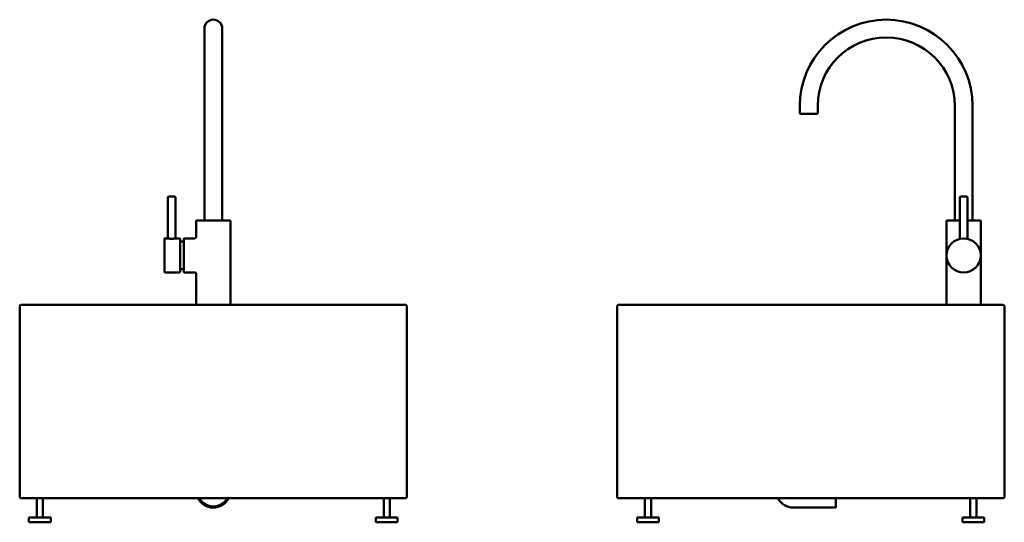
# Model space of a CAD drawing. Header units: millimetres. Extents: x 171 to 3297, y 366 to 2177.
# Tile 1 of 11: x 171 to 1443, y 1527 to 2177. Entities that reach past the tile are written whole.
import ezdxf

# ---------------------------------------------------------------- set-up
doc = ezdxf.new("R2010")
doc.units = ezdxf.units.MM
doc.header["$LTSCALE"] = 8
doc.layers.add('Visible (ANSI)', color=7, linetype='Continuous', lineweight=50)

msp = doc.modelspace()

# ---------------------------------------------------------------- linework, layer by layer
at = {"layer": 'Visible (ANSI)'}
for p, q in [((409.9, 2165.2), (409.9, 2065.2)), ((432.9, 2065.2), (432.9, 2165.2)), ((409.9, 1917.7), (409.9, 2065.2)), ((432.9, 1917.7), (432.9, 2065.2)), ((1178.7, 2065.2), (1178.7, 2055.7)), ((1201.7, 2065.2), (1201.7, 2055.7)), ((1378.7, 1917.7), (1378.7, 2065.2)), ((1401.7, 1917.7), (1401.7, 2065.2)), ((1201.2, 2055.2), (1179.2, 2055.2)), ((362.6, 1894.1), (362.6, 1947.2)), ((363.6, 1948.2), (371.6, 1948.2)), ((372.6, 1894.1), (372.6, 1947.2)), ((1385.2, 1893.5), (1385.2, 1947.2)), ((1386.2, 1948.2), (1394.2, 1948.2)), ((1395.2, 1893.5), (1395.2, 1947.2)), ((399.4, 1896.1), (399.4, 1916.7)), ((399.9, 1917.2), (442.9, 1917.2)), ((443.4, 1808.2), (443.4, 1916.7)), ((1368.2, 1808.2), (1368.2, 1916.7)), ((1368.7, 1917.2), (1385.2, 1917.2)), ((1395.2, 1917.2), (1411.7, 1917.2)), ((1412.2, 1808.2), (1412.2, 1916.7)), ((358.4, 1850.6), (358.4, 1893.6)), ((362.6, 1894.1), (358.9, 1894.1)), ((377.9, 1894.1), (372.6, 1894.1)), ((378.4, 1893.6), (378.4, 1850.6)), ((383.4, 1889.9), (378.4, 1889.9)), ((383.4, 1850.6), (383.4, 1893.6)), ((397.4, 1894.1), (383.9, 1894.1)), ((377.9, 1850.1), (358.9, 1850.1)), ((383.4, 1854.3), (378.4, 1854.3)), ((397.4, 1850.1), (383.9, 1850.1)), ((399.4, 1808.2), (399.4, 1848.1)), ((171.4, 1806.2), (171.4, 1560.2)), ((669.4, 1808.2), (173.4, 1808.2)), ((671.4, 1560.2), (671.4, 1806.2)), ((942.7, 1806.2), (942.7, 1560.2)), ((1440.7, 1808.2), (944.7, 1808.2)), ((1442.7, 1560.2), (1442.7, 1806.2)), ((173.4, 1558.2), (669.4, 1558.2)), ((193.4, 1558.2), (193.4, 1533.2)), ((201.4, 1558.2), (201.4, 1533.2)), ((641.4, 1558.2), (641.4, 1533.2)), ((649.4, 1558.2), (649.4, 1533.2)), ((944.7, 1558.2), (1440.7, 1558.2)), ((978.7, 1558.2), (978.7, 1533.2)), ((986.7, 1558.2), (986.7, 1533.2)), ((1225.2, 1546.2), (1225.2, 1558.2)), ((1398.7, 1558.2), (1398.7, 1533.2)), ((1406.7, 1558.2), (1406.7, 1533.2)), ((1170.2, 1546.2), (1225.2, 1546.2)), ((211.4, 1533.2), (183.4, 1533.2)), ((183.4, 1533.2), (183.4, 1527.2)), ((183.4, 1527.2), (211.4, 1527.2)), ((211.4, 1533.2), (211.4, 1527.2)), ((659.4, 1533.2), (631.4, 1533.2)), ((631.4, 1533.2), (631.4, 1527.2)), ((631.4, 1527.2), (659.4, 1527.2)), ((659.4, 1533.2), (659.4, 1527.2)), ((996.7, 1533.2), (968.7, 1533.2)), ((968.7, 1533.2), (968.7, 1527.2)), ((968.7, 1527.2), (996.7, 1527.2)), ((996.7, 1533.2), (996.7, 1527.2)), ((1416.7, 1533.2), (1388.7, 1533.2)), ((1388.7, 1533.2), (1388.7, 1527.2)), ((1388.7, 1527.2), (1416.7, 1527.2)), ((1416.7, 1533.2), (1416.7, 1527.2))]:
    msp.add_line(p, q, dxfattribs=at)
msp.add_circle((1390.2, 1872.1), 22, dxfattribs=at)
for centre, radius, start, end in [((421.4, 2165.2), 11.5, 0, 180), ((1290.2, 2065.2), 111.5, 0, 180), ((1290.2, 2065.2), 88.5, 0, 180), ((1179.2, 2055.7), 0.5, 180, 270), ((1201.2, 2055.7), 0.5, 270, 0), ((363.6, 1947.2), 1, 90, 180), ((371.6, 1947.2), 1, 0, 90), ((1386.2, 1947.2), 1, 90, 180), ((1394.2, 1947.2), 1, 0, 90), ((399.9, 1916.7), 0.5, 90, 180), ((409.4, 1917.7), 0.5, 270, 0), ((433.4, 1917.7), 0.5, 180, 270), ((442.9, 1916.7), 0.5, 0, 90), ((1368.7, 1916.7), 0.5, 90, 180), ((1378.2, 1917.7), 0.5, 270, 0), ((1402.2, 1917.7), 0.5, 180, 270), ((1411.7, 1916.7), 0.5, 0, 90), ((397.4, 1896.1), 2, 270, 0), ((358.9, 1893.6), 0.5, 90, 180), ((377.9, 1893.6), 0.5, 0, 90), ((383.9, 1893.6), 0.5, 90, 180), ((358.9, 1850.6), 0.5, 180, 270), ((377.9, 1850.6), 0.5, 270, 0), ((383.9, 1850.6), 0.5, 180, 270), ((397.4, 1848.1), 2, 0, 90), ((173.4, 1806.2), 2, 90, 180), ((669.4, 1806.2), 2, 0, 90), ((944.7, 1806.2), 2, 90, 180), ((1440.7, 1806.2), 2, 0, 90), ((173.4, 1560.2), 2, 180, 270), ((421.4, 1568.2), 22, 207.0357, 332.9643), ((421.4, 1568.2), 20.5, 209.1964, 330.8036), ((669.4, 1560.2), 2, 270, 0), ((944.7, 1560.2), 2, 180, 270), ((1170.2, 1568.2), 22, 207.0357, 270), ((1440.7, 1560.2), 2, 270, 0)]:
    msp.add_arc(centre, radius, start, end, dxfattribs=at)
msp.add_open_spline([(372.6, 1894.1), (372.6, 1894.1), (372.4, 1894.1), (371.9, 1894), (371.5, 1893.9), (370.7, 1893.8), (370.1, 1893.7), (368.9, 1893.6), (368.2, 1893.5), (366.9, 1893.5), (366.3, 1893.6), (365, 1893.7), (364.5, 1893.8), (363.6, 1893.9), (363.2, 1894), (362.7, 1894.1), (362.6, 1894.1), (362.6, 1894.1)], degree=3, knots=[0.756226, 0.756226, 0.756226, 0.756226, 0.945273, 0.945273, 1.134321, 1.134321, 1.323386, 1.323386, 1.512451, 1.512451, 1.701517, 1.701517, 1.890582, 1.890582, 2.079629, 2.079629, 2.268677, 2.268677, 2.268677, 2.268677], dxfattribs=at)

doc.saveas('drawing.dxf')
